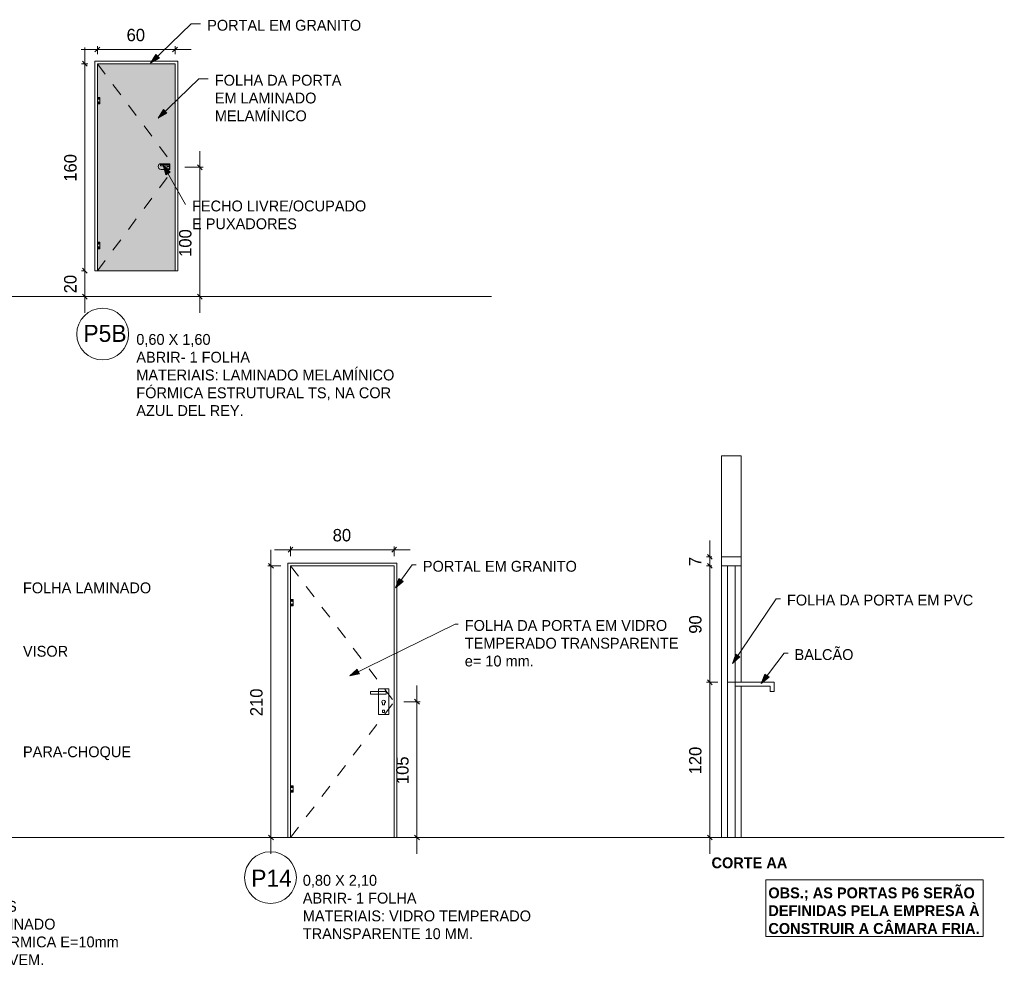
# Model space of a CAD drawing. Header units: metres. Extents: x -1.1 to 55.8, y -6.6 to 5.6.
# Tile 6 of 17: x 16.8 to 24.4, y -2.1 to 5.2. Entities that reach past the tile are written whole.
import ezdxf

# ---------------------------------------------------------------- set-up
doc = ezdxf.new("R2010")
doc.units = ezdxf.units.M
doc.linetypes.add('Oculta', pattern=[0.007144, 0.004763, -0.002381])
doc.linetypes.add('Projeção', pattern=[0.003969, 0.002381, -0.001587])
for name, color, linetype, lineweight in [('A-ANNO-DIMS', 211, 'Continuous', 9), ('A-ANNO-DIMS-25', 211, 'Continuous', 9), ('A-DETL', 90, 'Continuous', 18), ('A-DETL-GENF', 92, 'Continuous', 18), ('A-DETL-HDLN', 90, 'Oculta', 18), ('A-FLOR-OVHD', 1, 'Projeção', 18), ('G-ANNO-TEXT', 231, 'Continuous', 9)]:
    doc.layers.add(name, color=color, linetype=linetype, lineweight=lineweight)
doc.styles.add('Century Gothic', font='GOTHIC.TTF', dxfattribs={"height": 0.095807})
doc.styles.add('Century Gothic_1', font='GOTHIC.TTF', dxfattribs={"height": 0.131735})
doc.styles.add('Century Gothic_2', font='GOTHIC.TTF', dxfattribs={"height": 0.083832})
doc.dimstyles.new('_Cotas_detalhamento_4_mm__', dxfattribs={"dimscale": 0.3048, "dimtxt": 0.1, "dimasz": 0.123031, "dimexe": 0.082021, "dimexo": 0.246063, "dimgap": 0.123031, "dimtad": 1, "dimdec": 0, "dimlfac": 100, "dimzin": 0, "dimdsep": 46, "dimtxsty": 'Century Gothic', "dimblk1": 'OBLIQUE', "dimblk2": 'OBLIQUE', "dimsah": 1, "dimcen": 0.09, "dimdle": 0.410105, "dimazin": 0, "dimtfac": 1, "dimtdec": 4, "dimtix": 1, "dimtmove": 0, "dimatfit": 3, "dimfxl": 1, "dimtvp": 1, "dimtolj": 1, "dimtzin": 0, "dimarcsym": 2})
doc.dimstyles.new('_Cotas_detalhamento_4_mm___2', dxfattribs={"dimscale": 0.3048, "dimtxt": 0.1, "dimasz": 0.123031, "dimexe": 0.082021, "dimexo": 0.246063, "dimgap": 0.123031, "dimtad": 1, "dimdec": 0, "dimlfac": 100, "dimzin": 0, "dimdsep": 46, "dimtxsty": 'Century Gothic', "dimblk1": 'OBLIQUE', "dimblk2": 'OBLIQUE', "dimsah": 1, "dimcen": 0.09, "dimdle": 0.410105, "dimazin": 0, "dimtfac": 1, "dimtdec": 4, "dimtix": 1, "dimtmove": 2, "dimatfit": 3, "dimfxl": 1, "dimtvp": 1, "dimtolj": 1, "dimtzin": 0, "dimarcsym": 2})

# ---------------------------------------------------------------- blocks, each defined once
blk = doc.blocks.new('DIMBLOCK19-DETALHAMENTO DE PORTAS')
at = {"layer": 'A-ANNO-DIMS-25'}
for p, q in [((18.7719, 1.0744), (19.8219, 1.0744)), ((18.8969, 1.0246), (18.8969, 1.0994)), ((18.8969, 1.0744), (18.8969, 1.0246)), ((19.6969, 1.0246), (19.6969, 1.0994)), ((19.6969, 1.0744), (19.6969, 1.0246))]:
    blk.add_line(p, q, dxfattribs=at)
at = {"layer": 'A-ANNO-DIMS-25', "lineweight": 18}
for p, q in [((18.8969, 1.0744), (18.8781, 1.0557)), ((18.8969, 1.0744), (18.9156, 1.0932)), ((19.6969, 1.0744), (19.6781, 1.0557)), ((19.6969, 1.0744), (19.7156, 1.0932))]:
    blk.add_line(p, q, dxfattribs=at)
at = {"layer": 'A-ANNO-DIMS-25', "color": 0, "insert": (19.2223, 1.2347), "char_height": 0.09581, "width": 0.179048, "attachment_point": 1, "line_spacing_factor": 0.984117, "style": 'Century Gothic'}
blk.add_mtext('80', dxfattribs=at)
blk = doc.blocks.new('_Oblique')
at = {"color": 0, "linetype": 'ByBlock', "lineweight": -2}
blk.add_line((-0.5, -0.5), (0.5, 0.5), dxfattribs=at)
blk = doc.blocks.new('DIMBLOCK20-DETALHAMENTO DE PORTAS')
at = {"layer": 'A-ANNO-DIMS-25'}
for p, q in [((18.7452, -1.2754), (18.7452, 1.0746)), ((18.8219, 0.9496), (18.7202, 0.9496)), ((18.7452, 0.9496), (18.8219, 0.9496)), ((18.7937, -1.1504), (18.7202, -1.1504)), ((18.7452, -1.1504), (18.7937, -1.1504))]:
    blk.add_line(p, q, dxfattribs=at)
at = {"layer": 'A-ANNO-DIMS-25', "lineweight": 18}
for p, q in [((18.7452, 0.9496), (18.7265, 0.9684)), ((18.7452, 0.9496), (18.764, 0.9309)), ((18.7452, -1.1504), (18.7265, -1.1316)), ((18.7452, -1.1504), (18.764, -1.1691))]:
    blk.add_line(p, q, dxfattribs=at)
at = {"layer": 'A-ANNO-DIMS-25', "color": 0, "insert": (18.5849, -0.2123), "char_height": 0.09581, "width": 0.268571, "attachment_point": 1, "rotation": 90, "line_spacing_factor": 0.984117, "style": 'Century Gothic'}
blk.add_mtext('210', dxfattribs=at)
blk = doc.blocks.new('DIMBLOCK21-DETALHAMENTO DE PORTAS')
at = {"layer": 'A-ANNO-DIMS-25'}
for p, q in [((22.1357, 1.1446), (22.1357, 0.9496)), ((22.1515, 1.0196), (22.1107, 1.0196)), ((22.1357, 1.0196), (22.1515, 1.0196)), ((22.1515, 0.9496), (22.1107, 0.9496)), ((22.1357, 0.9496), (22.1515, 0.9496))]:
    blk.add_line(p, q, dxfattribs=at)
at = {"layer": 'A-ANNO-DIMS-25', "lineweight": 18}
for p, q in [((22.1357, 1.0196), (22.1169, 1.0384)), ((22.1357, 1.0196), (22.1544, 1.0009)), ((22.1357, 0.9496), (22.1169, 0.9684)), ((22.1357, 0.9496), (22.1544, 0.9309))]:
    blk.add_line(p, q, dxfattribs=at)
at = {"layer": 'A-ANNO-DIMS-25', "color": 0, "insert": (21.9754, 0.9473), "char_height": 0.0958, "width": 0.089524, "attachment_point": 1, "rotation": 90, "line_spacing_factor": 0.984117, "style": 'Century Gothic'}
blk.add_mtext('7', dxfattribs=at)
blk = doc.blocks.new('DIMBLOCK22-DETALHAMENTO DE PORTAS')
at = {"layer": 'A-ANNO-DIMS-25'}
for p, q in [((22.1515, 0.9496), (22.1107, 0.9496)), ((22.1357, 0.9496), (22.1357, 0.0496)), ((22.1357, 0.9496), (22.1515, 0.9496)), ((22.1965, 0.0496), (22.1107, 0.0496)), ((22.1357, 0.0496), (22.1965, 0.0496))]:
    blk.add_line(p, q, dxfattribs=at)
at = {"layer": 'A-ANNO-DIMS-25', "lineweight": 18}
for p, q in [((22.1357, 0.9496), (22.1169, 0.9684)), ((22.1357, 0.9496), (22.1544, 0.9309)), ((22.1357, 0.0496), (22.1169, 0.0684)), ((22.1357, 0.0496), (22.1544, 0.0309))]:
    blk.add_line(p, q, dxfattribs=at)
at = {"layer": 'A-ANNO-DIMS-25', "color": 0, "insert": (21.9754, 0.425), "char_height": 0.09581, "width": 0.179048, "attachment_point": 1, "rotation": 90, "line_spacing_factor": 0.984117, "style": 'Century Gothic'}
blk.add_mtext('90', dxfattribs=at)
blk = doc.blocks.new('DIMBLOCK23-DETALHAMENTO DE PORTAS')
at = {"layer": 'A-ANNO-DIMS-25'}
for p, q in [((22.1965, 0.0496), (22.1107, 0.0496)), ((22.1357, 0.0496), (22.1357, -1.2754)), ((22.1357, 0.0496), (22.1965, 0.0496)), ((22.0872, -1.1504), (22.1607, -1.1504)), ((22.1357, -1.1504), (22.0872, -1.1504))]:
    blk.add_line(p, q, dxfattribs=at)
at = {"layer": 'A-ANNO-DIMS-25', "lineweight": 18}
for p, q in [((22.1357, 0.0496), (22.1169, 0.0684)), ((22.1357, 0.0496), (22.1544, 0.0309)), ((22.1357, -1.1504), (22.1169, -1.1316)), ((22.1357, -1.1504), (22.1544, -1.1691))]:
    blk.add_line(p, q, dxfattribs=at)
at = {"layer": 'A-ANNO-DIMS-25', "color": 0, "insert": (21.9754, -0.6623), "char_height": 0.09581, "width": 0.268571, "attachment_point": 1, "rotation": 90, "line_spacing_factor": 0.984117, "style": 'Century Gothic'}
blk.add_mtext('120', dxfattribs=at)
blk = doc.blocks.new('DIMBLOCK24-DETALHAMENTO DE PORTAS')
at = {"layer": 'A-ANNO-DIMS-25'}
for p, q in [((19.8732, 0.0246), (19.8732, -1.2754)), ((19.7719, -0.1004), (19.8982, -0.1004)), ((19.8732, -0.1004), (19.7719, -0.1004)), ((19.8247, -1.1504), (19.8982, -1.1504)), ((19.8732, -1.1504), (19.8247, -1.1504))]:
    blk.add_line(p, q, dxfattribs=at)
at = {"layer": 'A-ANNO-DIMS-25', "lineweight": 18}
for p, q in [((19.8732, -0.1004), (19.8545, -0.0816)), ((19.8732, -0.1004), (19.892, -0.1191)), ((19.8732, -1.1504), (19.8545, -1.1316)), ((19.8732, -1.1504), (19.892, -1.1691))]:
    blk.add_line(p, q, dxfattribs=at)
at = {"layer": 'A-ANNO-DIMS-25', "color": 0, "insert": (19.7129, -0.7373), "char_height": 0.09581, "width": 0.268571, "attachment_point": 1, "rotation": 90, "line_spacing_factor": 0.984117, "style": 'Century Gothic'}
blk.add_mtext('105', dxfattribs=at)
blk = doc.blocks.new('DIMBLOCK37-DETALHAMENTO DE PORTAS')
at = {"layer": 'A-ANNO-DIMS-25'}
for p, q in [((17.4049, 4.9058), (17.4049, 4.9655)), ((18.0049, 4.9058), (18.0049, 4.9655)), ((17.2799, 4.9405), (18.1299, 4.9405)), ((17.4049, 4.9405), (17.4049, 4.9058)), ((18.0049, 4.9405), (18.0049, 4.9058))]:
    blk.add_line(p, q, dxfattribs=at)
at = {"layer": 'A-ANNO-DIMS-25', "lineweight": 18}
for p, q in [((17.4049, 4.9405), (17.4237, 4.9593)), ((18.0049, 4.9405), (18.0237, 4.9593)), ((17.4049, 4.9405), (17.3862, 4.9218)), ((18.0049, 4.9405), (17.9862, 4.9218))]:
    blk.add_line(p, q, dxfattribs=at)
at = {"layer": 'A-ANNO-DIMS-25', "color": 0, "insert": (17.6303, 5.1008), "char_height": 0.09581, "width": 0.179048, "attachment_point": 1, "line_spacing_factor": 0.984117, "style": 'Century Gothic'}
blk.add_mtext('60', dxfattribs=at)
blk = doc.blocks.new('DIMBLOCK38-DETALHAMENTO DE PORTAS')
at = {"layer": 'A-ANNO-DIMS-25'}
for p, q in [((17.3099, 3.2308), (17.283, 3.2308)), ((17.308, 2.9058), (17.308, 3.2308)), ((17.308, 3.2308), (17.3099, 3.2308)), ((17.3565, 3.0308), (17.283, 3.0308)), ((17.308, 3.0308), (17.3565, 3.0308))]:
    blk.add_line(p, q, dxfattribs=at)
at = {"layer": 'A-ANNO-DIMS-25', "lineweight": 18}
for p, q in [((17.308, 3.2308), (17.2892, 3.2495)), ((17.308, 3.2308), (17.3267, 3.212)), ((17.308, 3.0308), (17.2892, 3.0495)), ((17.308, 3.0308), (17.3267, 3.012))]:
    blk.add_line(p, q, dxfattribs=at)
at = {"layer": 'A-ANNO-DIMS-25', "color": 0, "insert": (17.1477, 3.0562), "char_height": 0.09581, "width": 0.179048, "attachment_point": 1, "rotation": 90, "line_spacing_factor": 0.984117, "style": 'Century Gothic'}
blk.add_mtext('20', dxfattribs=at)
blk = doc.blocks.new('DIMBLOCK39-DETALHAMENTO DE PORTAS')
at = {"layer": 'A-ANNO-DIMS-25'}
for p, q in [((17.308, 3.2308), (17.308, 4.9558)), ((17.3299, 4.8308), (17.283, 4.8308)), ((17.308, 4.8308), (17.3299, 4.8308)), ((17.3099, 3.2308), (17.283, 3.2308)), ((17.308, 3.2308), (17.3099, 3.2308))]:
    blk.add_line(p, q, dxfattribs=at)
at = {"layer": 'A-ANNO-DIMS-25', "lineweight": 18}
for p, q in [((17.308, 4.8308), (17.2892, 4.8495)), ((17.308, 4.8308), (17.3267, 4.812)), ((17.308, 3.2308), (17.2892, 3.2495)), ((17.308, 3.2308), (17.3267, 3.212))]:
    blk.add_line(p, q, dxfattribs=at)
at = {"layer": 'A-ANNO-DIMS-25', "color": 0, "insert": (17.1477, 3.9189), "char_height": 0.09581, "width": 0.268571, "attachment_point": 1, "rotation": 90, "line_spacing_factor": 0.984117, "style": 'Century Gothic'}
blk.add_mtext('160', dxfattribs=at)
blk = doc.blocks.new('DIMBLOCK41-DETALHAMENTO DE PORTAS')
at = {"layer": 'A-ANNO-DIMS-25'}
for p, q in [((18.1957, 4.1558), (18.1957, 2.9058)), ((18.0799, 4.0308), (18.2207, 4.0308)), ((18.1957, 4.0308), (18.0799, 4.0308)), ((18.1473, 3.0308), (18.2207, 3.0308)), ((18.1957, 3.0308), (18.1473, 3.0308))]:
    blk.add_line(p, q, dxfattribs=at)
at = {"layer": 'A-ANNO-DIMS-25', "lineweight": 18}
for p, q in [((18.1957, 4.0308), (18.177, 4.0495)), ((18.1957, 4.0308), (18.2145, 4.012)), ((18.1957, 3.0308), (18.177, 3.0495)), ((18.1957, 3.0308), (18.2145, 3.012))]:
    blk.add_line(p, q, dxfattribs=at)
at = {"layer": 'A-ANNO-DIMS-25', "color": 0, "insert": (18.0354, 3.3379), "char_height": 0.09581, "width": 0.268571, "attachment_point": 1, "rotation": 90, "line_spacing_factor": 0.984117, "style": 'Century Gothic'}
blk.add_mtext('100', dxfattribs=at)

msp = doc.modelspace()

# ---------------------------------------------------------------- hatches: boundary and pattern name
at = {"layer": 'A-DETL-GENF'}
msp.add_hatch(color=154, dxfattribs=at).paths.add_polyline_path([(18.0049, 3.2308), (18.0049, 4.8308), (17.4049, 4.8308), (17.4049, 3.2308)], flags=0)
at = {"layer": 'G-ANNO-TEXT'}
for points in [[(17.8153, 4.8358), (17.8833, 4.8733), (17.8554, 4.9022)], [(17.8742, 4.4112), (17.9422, 4.4487), (17.9143, 4.4776)], [(17.9129, 4.0469), (17.9323, 3.9717), (17.9673, 3.9915)], [(19.7065, 0.7795), (19.7669, 0.8283), (19.7344, 0.852)], [(22.3102, 0.1943), (22.3687, 0.2454), (22.3353, 0.2678)], [(19.3537, 0.1002), (19.4299, 0.1152), (19.4122, 0.1512)], [(22.532, 0.0407), (22.5936, 0.0881), (22.5616, 0.1125)]]:
    msp.add_hatch(color=250, dxfattribs=at).paths.add_polyline_path(points, flags=0)

# ---------------------------------------------------------------- linework, layer by layer
at = {"layer": 'A-DETL'}
for p, q in [((17.3849, 4.8508), (18.0249, 4.8508)), ((17.3849, 3.2308), (17.3849, 4.8508)), ((17.4049, 3.2308), (17.4049, 4.8308)), ((17.4049, 4.8308), (18.0049, 4.8308)), ((18.0049, 4.8308), (18.0049, 3.2308)), ((18.0249, 4.8508), (18.0249, 3.2308)), ((17.4049, 4.5708), (17.4249, 4.5708)), ((17.4249, 4.5708), (17.4249, 4.5208)), ((17.4249, 4.5208), (17.4049, 4.5208)), ((17.8918, 4.051), (17.9618, 4.051)), ((17.8918, 4.041), (17.8918, 4.051)), ((17.9618, 4.041), (17.8918, 4.041)), ((17.965, 4.0582), (17.8963, 4.0582)), ((17.9618, 4.051), (17.9618, 4.041)), ((17.965, 4.0132), (17.965, 4.0582)), ((17.8963, 4.0132), (17.965, 4.0132)), ((17.4049, 3.4508), (17.4249, 3.4508)), ((17.4249, 3.4508), (17.4249, 3.4008)), ((17.4249, 3.4008), (17.4049, 3.4008)), ((17.3849, 3.2308), (18.0249, 3.2308)), ((20.4484, 3.0308), (-1.0516, 3.0308)), ((22.2265, 1.0196), (22.2265, 1.7996)), ((22.2265, 1.7996), (22.3765, 1.7996)), ((22.3765, 1.0196), (22.3765, 1.7996)), ((22.2265, -1.1504), (22.2265, 1.0196)), ((22.2265, 1.0196), (22.3765, 1.0196)), ((22.3765, 0.0496), (22.3765, 1.0196)), ((18.8769, 0.9696), (19.7169, 0.9696)), ((18.8769, -1.1504), (18.8769, 0.9696)), ((18.8969, -1.1504), (18.8969, 0.9496)), ((18.8969, 0.9496), (19.6969, 0.9496)), ((19.6969, 0.9496), (19.6969, -1.1504)), ((19.7169, 0.9696), (19.7169, -1.1504)), ((22.2265, 0.9496), (22.3765, 0.9496)), ((22.2715, 0.9496), (22.2715, -1.1504)), ((22.3315, 0.9496), (22.3315, -1.1504)), ((18.8969, 0.6896), (18.9169, 0.6896)), ((18.9169, 0.6896), (18.9169, 0.6396)), ((18.9169, 0.6396), (18.8969, 0.6396)), ((22.3315, 0.0496), (22.2715, 0.0496)), ((22.3315, 0.0496), (22.6315, 0.0496)), ((22.3315, 0.0196), (22.6015, 0.0196)), ((22.3765, -1.1504), (22.3765, 0.0196)), ((22.6015, -0.0204), (22.6015, 0.0196)), ((22.6315, 0.0496), (22.6315, -0.0204)), ((19.5156, -0.0214), (19.6356, -0.0214)), ((19.5156, -0.0414), (19.5156, -0.0214)), ((19.6356, -0.0414), (19.5156, -0.0414)), ((19.5756, -0.0004), (19.5756, -0.2004)), ((19.6356, -0.0214), (19.6356, -0.0414)), ((19.6556, -0.0004), (19.6556, -0.2004)), ((22.6315, -0.0204), (22.6015, -0.0204)), ((19.6011, -0.1038), (19.6082, -0.1109)), ((19.6082, -0.1109), (19.6082, -0.1258)), ((19.6082, -0.1258), (19.6232, -0.1258)), ((19.6302, -0.1038), (19.6232, -0.1109)), ((19.6232, -0.1258), (19.6232, -0.1109)), ((19.6082, -0.1655), (19.6232, -0.1655)), ((19.6082, -0.1834), (19.6082, -0.1655)), ((19.6232, -0.1834), (19.6082, -0.1834)), ((19.6232, -0.1655), (19.6232, -0.1834)), ((18.8969, -0.7504), (18.9169, -0.7504)), ((18.9169, -0.7504), (18.9169, -0.8004)), ((18.9169, -0.8004), (18.8969, -0.8004)), ((24.4104, -1.1504), (-0.9896, -1.1504)), ((22.567, -1.4762), (24.247, -1.4762)), ((22.567, -1.9162), (22.567, -1.4762)), ((24.247, -1.4762), (24.247, -1.9162)), ((24.247, -1.9162), (22.567, -1.9162))]:
    msp.add_line(p, q, dxfattribs=at)
for centre, radius in [((17.4142, 4.5611), 0.005), ((17.4142, 4.5311), 0.005), ((17.9519, 4.0273), 0.01), ((17.4142, 3.4411), 0.005), ((17.4142, 3.4111), 0.005), ((17.4456, 2.7412), 0.2), ((18.9061, 0.68), 0.005), ((18.9061, 0.65), 0.005), ((18.9061, -0.76), 0.005), ((18.9061, -0.79), 0.005), ((18.7418, -1.4599), 0.2)]:
    msp.add_circle(centre, radius, dxfattribs=at)
for centre, radius, start, end in [((17.8963, 4.0357), 0.0225, 90, 270), ((19.6157, -0.1038), 0.0145, 360, 180)]:
    msp.add_arc(centre, radius, start, end, dxfattribs=at)
at = {"layer": 'A-DETL-HDLN'}
for p, q in [((19.5756, -0.0004), (19.6556, -0.0004)), ((19.5756, -0.2004), (19.6556, -0.2004))]:
    msp.add_line(p, q, dxfattribs=at)
at = {"layer": 'A-FLOR-OVHD'}
for p, q in [((17.4049, 4.8308), (18.0049, 4.0308)), ((17.4049, 3.2308), (18.0049, 4.0308)), ((18.8969, 0.9496), (19.6969, -0.1004)), ((18.8969, -1.1504), (19.6969, -0.1004))]:
    msp.add_line(p, q, dxfattribs=at)
at = {"layer": 'G-ANNO-TEXT', "color": 250}
for p, q in [((17.8153, 4.8358), (18.1304, 5.1387)), ((18.1304, 5.1387), (18.2021, 5.1387)), ((17.8554, 4.9022), (17.8153, 4.8358)), ((17.8153, 4.8358), (17.8833, 4.8733)), ((17.8833, 4.8733), (17.8554, 4.9022)), ((17.8742, 4.4112), (18.1894, 4.7141)), ((18.1894, 4.7141), (18.2611, 4.7141)), ((17.9143, 4.4776), (17.8742, 4.4112)), ((17.8742, 4.4112), (17.9422, 4.4487)), ((17.9422, 4.4487), (17.9143, 4.4776)), ((17.9129, 4.0469), (17.9323, 3.9717)), ((17.9673, 3.9915), (17.9129, 4.0469)), ((17.9129, 4.0469), (18.0852, 3.7421)), ((17.9323, 3.9717), (17.9673, 3.9915)), ((19.7065, 0.7795), (19.8357, 0.957)), ((19.8357, 0.957), (19.8682, 0.957)), ((19.7344, 0.852), (19.7065, 0.7795)), ((19.7669, 0.8283), (19.7344, 0.852)), ((19.7065, 0.7795), (19.7669, 0.8283)), ((22.3102, 0.1943), (22.6475, 0.6959)), ((22.6475, 0.6959), (22.6807, 0.6959)), ((19.3537, 0.1002), (20.1681, 0.4998)), ((20.1681, 0.4998), (20.192, 0.4998)), ((22.3353, 0.2678), (22.3102, 0.1943)), ((22.3102, 0.1943), (22.3687, 0.2454)), ((22.3687, 0.2454), (22.3353, 0.2678)), ((22.532, 0.0407), (22.7108, 0.2745)), ((22.7108, 0.2745), (22.7395, 0.2745)), ((19.4122, 0.1512), (19.3537, 0.1002)), ((19.3537, 0.1002), (19.4299, 0.1152)), ((19.4299, 0.1152), (19.4122, 0.1512)), ((22.5616, 0.1125), (22.532, 0.0407)), ((22.532, 0.0407), (22.5936, 0.0881)), ((22.5936, 0.0881), (22.5616, 0.1125))]:
    msp.add_line(p, q, dxfattribs=at)

# ---------------------------------------------------------------- texts
at = {"layer": 'G-ANNO-TEXT', "color": 7, "attachment_point": 1, "line_spacing_factor": 0.984117}
for s, insert, char_height, width, style in [('PORTAL EM GRANITO', (18.2529, 5.1699), 0.083832, 1.406931, 'Century Gothic_2'), ('FOLHA DA PORTA\\PEM LAMINADO\\PMELAMÍNICO', (18.3119, 4.7453), 0.083832, 1.173842, 'Century Gothic_2'), ('FECHO LIVRE/OCUPADO\\PE PUXADORES', (18.136, 3.7733), 0.083832, 1.641069, 'Century Gothic_2'), ('P5B', (17.297, 2.8126), 0.13174, 0.372888, 'Century Gothic_1'), ('0,60 X 1,60\\PABRIR- 1 FOLHA\\PMATERIAIS: LAMINADO MELAMÍNICO\\PFÓRMICA ESTRUTURAL TS, NA COR\\PAZUL DEL REY.', (17.7054, 2.7419), 0.083832, 2.450579, 'Century Gothic_2'), ('PORTAL EM GRANITO', (19.919, 0.9882), 0.083832, 1.406931, 'Century Gothic_2'), ('FOLHA LAMINADO', (16.8299, 0.8215), 0.083832, 1.239989, 'Century Gothic_2'), ('FOLHA DA PORTA EM PVC', (22.7315, 0.7271), 0.083832, 1.739764, 'Century Gothic_2'), ('FOLHA DA PORTA EM VIDRO\\PTEMPERADO TRANSPARENTE\\Pe= 10 mm.', (20.2428, 0.531), 0.083832, 1.884657, 'Century Gothic_2'), ('VISOR', (16.8299, 0.3313), 0.08383, 0.40003, 'Century Gothic_2'), ('BALCÃO', (22.7903, 0.3057), 0.08383, 0.580621, 'Century Gothic_2'), ('PARA-CHOQUE', (16.8299, -0.4456), 0.083832, 1.02475, 'Century Gothic_2'), ('\\fCentury Gothic|b1|i0|c0|p34|;CORTE AA', (22.1487, -1.3039), 0.083832, 0.683516, 'Century Gothic_2'), ('P14', (18.5932, -1.3985), 0.13174, 0.369588, 'Century Gothic_1'), ('0,80 X 2,10\\PABRIR- 1 FOLHA\\PMATERIAIS: VIDRO TEMPERADO\\PTRANSPARENTE 10 MM.', (18.9916, -1.4392), 0.083832, 2.054749, 'Century Gothic_2'), ('1,00 X 2,10\\PABRIR- 2 FOLHAS\\PMATERIAIS: LAMINADO\\PMELAMÍNICO FÓRMICA E=10mm\\PREFENGE VAI E VEM.', (15.8291, -1.5027), 0.083832, 2.189142, 'Century Gothic_2'), ('\\fCentury Gothic|b1|i0|c0|p34|;OBS.; AS PORTAS P6 SERÃO\\fCentury Gothic|b0|i0|c0|p34|;\\P\\fCentury Gothic|b1|i0|c0|p34|;DEFINIDAS PELA EMPRESA À\\fCentury Gothic|b0|i0|c0|p34|;\\P\\fCentury Gothic|b1|i0|c0|p34|;CONSTRUIR A CÂMARA FRIA.', (22.5878, -1.5363), 0.083832, 1.923505, 'Century Gothic_2')]:
    msp.add_mtext(s, dxfattribs=dict(at, insert=insert, char_height=char_height, width=width, style=style))

# ---------------------------------------------------------------- dimensions: what is measured, and where the dimension line sits
at = {"layer": 'A-ANNO-DIMS'}
for base, p1, p2, override, picture, middle in [((18.0049, 4.9405), (17.4049, 4.8308), (18.0049, 4.8308), {"dimpost": '<>', "dimfxl": 0.6}, 'DIMBLOCK37-DETALHAMENTO DE PORTAS', (17.7049, 5.0284)), ((19.6969, 1.0744), (18.8969, 0.9496), (19.6969, 0.9496), {"dimpost": '<>', "dimfxl": 0.8}, 'DIMBLOCK19-DETALHAMENTO DE PORTAS', (19.2969, 1.1623))]:
    dim = msp.add_linear_dim(base=base, p1=p1, p2=p2, dimstyle='_Cotas_detalhamento_4_mm__', override=override, dxfattribs=at)
    dim.commit()
    dim.dimension.update_dxf_attribs({"geometry": picture, "text_midpoint": middle})
for base, p1, p2, override, picture, middle in [((17.308, 4.8308), (17.3849, 3.2308), (17.4049, 4.8308), {"dimpost": '<>', "dimfxl": 1.600125}, 'DIMBLOCK39-DETALHAMENTO DE PORTAS', (17.2202, 4.0308)), ((17.308, 3.2308), (17.2815, 3.0308), (17.3849, 3.2308), {"dimpost": '<>', "dimfxl": 0.225175}, 'DIMBLOCK38-DETALHAMENTO DE PORTAS', (17.2202, 3.1308)), ((22.1357, 0.9496), (22.2265, 1.0196), (22.2265, 0.9496), {"dimpost": '<>', "dimfxl": 0.07}, 'DIMBLOCK21-DETALHAMENTO DE PORTAS', (22.0491, 0.9846)), ((18.7452, 0.9496), (18.7187, -1.1504), (18.8969, 0.9496), {"dimpost": '<>', "dimfxl": 2.107543}, 'DIMBLOCK20-DETALHAMENTO DE PORTAS', (18.6574, -0.1004)), ((22.1357, 0.0496), (22.2265, 0.9496), (22.2715, 0.0496), {"dimpost": '<>', "dimfxl": 0.901124}, 'DIMBLOCK22-DETALHAMENTO DE PORTAS', (22.0479, 0.4996)), ((19.8732, -1.1504), (19.6969, -0.1004), (19.8997, -1.1504), {"dimpost": '<>', "dimfxl": 1.06942}, 'DIMBLOCK24-DETALHAMENTO DE PORTAS', (19.7854, -0.6254)), ((22.1357, -1.1504), (22.2715, 0.0496), (22.1622, -1.1504), {"dimpost": '<>', "dimfxl": 1.204972}, 'DIMBLOCK23-DETALHAMENTO DE PORTAS', (22.0479, -0.5504))]:
    dim = msp.add_linear_dim(base=base, p1=p1, p2=p2, angle=90, dimstyle='_Cotas_detalhamento_4_mm__', override=override, dxfattribs=at)
    dim.commit()
    dim.dimension.update_dxf_attribs({"geometry": picture, "text_midpoint": middle})
dim = msp.add_linear_dim(base=(18.1957, 3.0308), p1=(18.0049, 4.0308), p2=(18.2223, 3.0308), angle=90, dimstyle='_Cotas_detalhamento_4_mm___2', override={"dimpost": '<>', "dimfxl": 1.02334}, dxfattribs=at)
dim.commit()
dim.dimension.update_dxf_attribs({"geometry": 'DIMBLOCK41-DETALHAMENTO DE PORTAS', "text_midpoint": (18.0993, 3.4722), "dimtype": 160, "text_rotation": 90})

doc.saveas('drawing.dxf')
